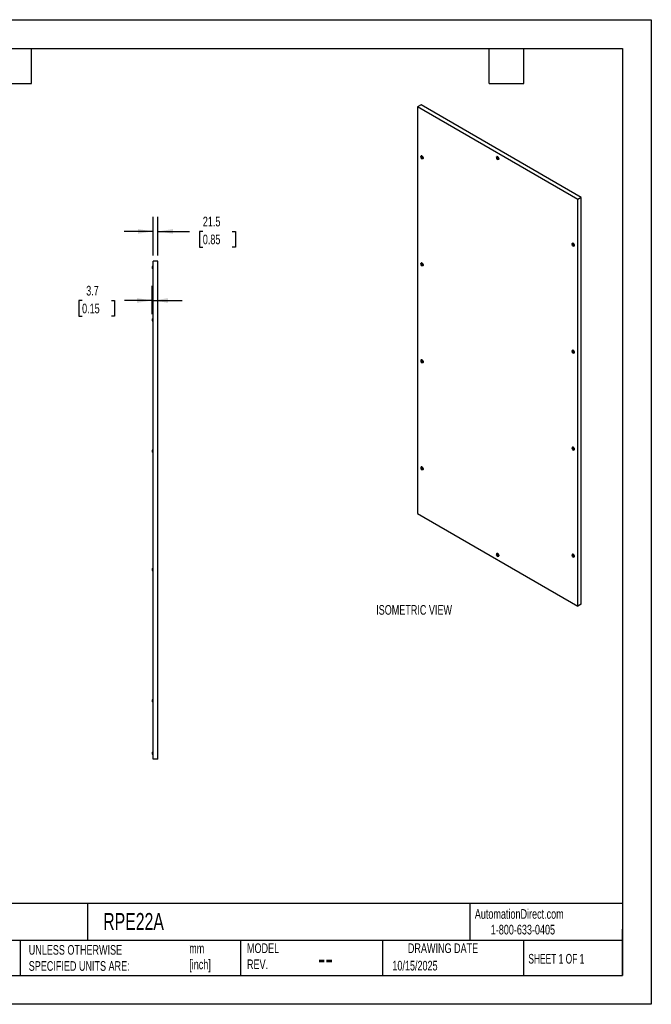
# Model space of a CAD drawing. Header units: millimetres. Extents: x 0 to 5588, y 0 to 4318.
# Tile 2 of 2: x 2818 to 5588, y 0 to 4318. Entities that reach past the tile are written whole.
import ezdxf

# ---------------------------------------------------------------- set-up
doc = ezdxf.new("R2010")
doc.units = ezdxf.units.MM
doc.header["$LTSCALE"] = 20
doc.layers.add('DIMENSIONS', color=140, linetype='Continuous', lineweight=25)
doc.layers.add('TEXT', color=140, linetype='Continuous', lineweight=25)
doc.styles.add('SLDTEXTSTYLE0', font='TXT', dxfattribs={"width": 0.7})
doc.styles.add('SLDTEXTSTYLE1', font='TXT', dxfattribs={"width": 0.65})
doc.dimstyles.new('SLDDIMSTYLE0', dxfattribs={"dimtxt": 43.160156, "dimasz": 66.04, "dimexe": 0, "dimexo": 0.0625, "dimgap": 10.790039, "dimtad": 0, "dimtih": 1, "dimtoh": 1, "dimdec": 1, "dimrnd": 1e-09, "dimzin": 12, "dimdsep": 46, "dimtxsty": 'SLDTEXTSTYLE0', "dimsah": 1, "dimcen": 0.09, "dimadec": 0, "dimazin": 3, "dimtfac": 1, "dimtdec": 1, "dimtmove": 0, "dimatfit": 0, "dimfxl": 0, "dimfrac": 2, "dimtolj": 1, "dimtzin": 12, "dimarcsym": 0})

# ---------------------------------------------------------------- blocks, each defined once
blk = doc.blocks.new('_D_9')
at = {"layer": 'DIMENSIONS'}
for p, q in [((3402.6, 3283.9), (3402.6, 3453.1)), ((3424.1, 3283.9), (3424.1, 3453.1)), ((3402.6, 3389.6), (3275.6, 3389.6)), ((3424.1, 3389.6), (3562.4, 3389.6)), ((3620.9, 3389.6), (3606.4, 3389.6)), ((3606.4, 3389.6), (3606.4, 3321)), ((3749.2, 3389.6), (3763.7, 3389.6)), ((3763.7, 3389.6), (3763.7, 3321)), ((3606.4, 3321), (3620.9, 3321)), ((3763.7, 3321), (3749.2, 3321))]:
    blk.add_line(p, q, dxfattribs=at)
for points in [[(3402.6, 3389.6), (3336.5, 3399.8), (3336.5, 3379.5)], [(3424.1, 3389.6), (3490.1, 3379.5), (3490.1, 3399.8)]]:
    blk.add_solid(points, dxfattribs=at)
at = {"layer": 'DIMENSIONS', "char_height": 42.33, "attachment_point": 1, "style": 'SLDTEXTSTYLE0'}
for s, insert in [('21.5', (3620.9, 3453.9)), ('0.85', (3620.9, 3375.6))]:
    blk.add_mtext(s, dxfattribs=dict(at, insert=insert))
blk = doc.blocks.new('_D_10')
at = {"layer": 'DIMENSIONS'}
for p, q in [((3398.9, 3027.3), (3398.9, 3150.2)), ((3091.4, 3086.7), (3076.9, 3086.7)), ((3076.9, 3086.7), (3076.9, 3018.1)), ((3219.7, 3086.7), (3234.1, 3086.7)), ((3234.1, 3086.7), (3234.1, 3018.1)), ((3398.9, 3086.7), (3278.1, 3086.7)), ((3402.6, 3086.7), (3529.6, 3086.7)), ((3076.9, 3018.1), (3091.4, 3018.1)), ((3234.1, 3018.1), (3219.7, 3018.1))]:
    blk.add_line(p, q, dxfattribs=at)
for points in [[(3398.9, 3086.7), (3332.8, 3096.9), (3332.8, 3076.5)], [(3402.6, 3086.7), (3468.6, 3076.5), (3468.6, 3096.9)]]:
    blk.add_solid(points, dxfattribs=at)
at = {"layer": 'DIMENSIONS', "char_height": 42.33, "attachment_point": 1, "style": 'SLDTEXTSTYLE0'}
for s, insert in [('3.7', (3109.4, 3150.9)), ('0.15', (3091.4, 3072.7))]:
    blk.add_mtext(s, dxfattribs=dict(at, insert=insert))

msp = doc.modelspace()

# ---------------------------------------------------------------- linework, layer by layer
at = {"color": 7, "linetype": 'Continuous'}
for p, q in [((0.05, 4318.05), (5588.05, 4318.05)), ((5588.05, 4318.05), (5588.05, 0.05)), ((5588.05, 0.05), (0.05, 0.05))]:
    msp.add_line(p, q, dxfattribs=at)
for p, q in [((4578.36, 3944.23), (4563.16, 3935.45)), ((5265.31, 3530.11), (4563.16, 3935.45)), ((4563.16, 3935.45), (4563.16, 2152.13)), ((5280.52, 3538.88), (4578.36, 3944.23)), ((4579.59, 3714.37), (4578.18, 3713.56)), ((4578.18, 3714.26), (4578.64, 3714.3)), ((4578.64, 3712.99), (4578.18, 3713.56)), ((4580.05, 3713.8), (4578.64, 3712.99)), ((4578.71, 3714.33), (4579.63, 3714.86)), ((4579.1, 3720.44), (4578.75, 3720.23)), ((4579.17, 3715.37), (4578.81, 3715.17)), ((4578.81, 3714.56), (4578.81, 3715.17)), ((4579.54, 3714.97), (4578.81, 3714.56)), ((4579.34, 3715.22), (4579.81, 3714.64)), ((4580.05, 3713.8), (4579.59, 3714.37)), ((4580.16, 3714.44), (4580.63, 3714.48)), ((4581.16, 3713.82), (4581.16, 3713.2)), ((4910.74, 3717.2), (4910.38, 3717)), ((4580.23, 3713.35), (4578.81, 3712.53)), ((4580.23, 3712.73), (4578.81, 3711.91)), ((4578.81, 3711.91), (4578.81, 3712.53)), ((4580.76, 3712.07), (4579.34, 3711.26)), ((4579.81, 3711.3), (4579.34, 3711.26)), ((4581.22, 3712.11), (4579.81, 3711.3)), ((4581.58, 3711.91), (4580.16, 3711.09)), ((4580.63, 3710.51), (4580.16, 3711.09)), ((4580.23, 3712.73), (4580.23, 3713.35)), ((4581.16, 3710.82), (4580.63, 3710.51)), ((4581.22, 3712.11), (4580.76, 3712.07)), ((4581.16, 3711.18), (4581.16, 3710.56)), ((4581.96, 3711.81), (4581.26, 3711.41)), ((4581.33, 3712.75), (4581.79, 3712.18)), ((4581.96, 3711.79), (4581.33, 3711.43)), ((4581.79, 3711.47), (4581.33, 3711.43)), ((4581.75, 3711.69), (4581.58, 3711.91)), ((4581.92, 3711.54), (4581.79, 3711.47)), ((4585.75, 3708.11), (4586.1, 3708.31)), ((4911.23, 3711.14), (4909.81, 3710.32)), ((4909.81, 3711.03), (4910.27, 3711.07)), ((4910.27, 3709.75), (4909.81, 3710.32)), ((4911.68, 3710.57), (4910.27, 3709.75)), ((4910.34, 3711.09), (4911.27, 3711.62)), ((4910.8, 3712.14), (4910.45, 3711.94)), ((4910.45, 3711.32), (4910.45, 3711.94)), ((4911.17, 3711.74), (4910.45, 3711.32)), ((4911.86, 3710.11), (4910.45, 3709.3)), ((4911.86, 3709.5), (4910.45, 3708.68)), ((4910.45, 3708.68), (4910.45, 3709.3)), ((4910.98, 3711.98), (4911.44, 3711.4)), ((4912.39, 3708.84), (4910.98, 3708.02)), ((4911.44, 3708.06), (4910.98, 3708.02)), ((4911.68, 3710.57), (4911.23, 3711.14)), ((4912.86, 3708.88), (4911.44, 3708.06)), ((4911.8, 3711.2), (4912.26, 3711.24)), ((4913.21, 3708.67), (4911.8, 3707.86)), ((4912.26, 3707.28), (4911.8, 3707.86)), ((4911.86, 3709.5), (4911.86, 3710.11)), ((4912.79, 3707.59), (4912.26, 3707.28)), ((4912.86, 3708.88), (4912.39, 3708.84)), ((4912.79, 3710.58), (4912.79, 3709.97)), ((4912.79, 3707.94), (4912.79, 3707.33)), ((4913.59, 3708.58), (4912.89, 3708.17)), ((4912.97, 3709.51), (4913.43, 3708.94)), ((4913.6, 3708.56), (4912.97, 3708.19)), ((4913.43, 3708.23), (4912.97, 3708.19)), ((4913.39, 3708.45), (4913.21, 3708.67)), ((4913.56, 3708.31), (4913.43, 3708.23)), ((4917.38, 3704.87), (4917.74, 3705.08)), ((5280.52, 3538.88), (5265.31, 3530.11)), ((5265.31, 1746.78), (5265.31, 3530.11)), ((5280.52, 1755.56), (5280.52, 3538.88)), ((5242.86, 3331.48), (5241.45, 3330.66)), ((5241.45, 3331.37), (5241.9, 3331.41)), ((5241.9, 3330.09), (5241.45, 3330.66)), ((5243.32, 3330.91), (5241.9, 3330.09)), ((5241.98, 3331.43), (5242.9, 3331.96)), ((5242.37, 3337.54), (5242.02, 3337.34)), ((5242.43, 3332.48), (5242.08, 3332.27)), ((5242.08, 3331.66), (5242.08, 3332.27)), ((5242.81, 3332.08), (5242.08, 3331.66)), ((5243.49, 3330.45), (5242.08, 3329.63)), ((5243.49, 3329.84), (5242.08, 3329.02)), ((5242.08, 3329.02), (5242.08, 3329.63)), ((5242.61, 3332.32), (5243.08, 3331.74)), ((5244.02, 3329.18), (5242.61, 3328.36)), ((5243.08, 3328.4), (5242.61, 3328.36)), ((5243.32, 3330.91), (5242.86, 3331.48)), ((5244.49, 3329.22), (5243.08, 3328.4)), ((5243.43, 3331.54), (5243.89, 3331.58)), ((5244.84, 3329.01), (5243.43, 3328.2)), ((5243.89, 3327.62), (5243.43, 3328.2)), ((5243.49, 3329.84), (5243.49, 3330.45)), ((5244.42, 3327.93), (5243.89, 3327.62)), ((5244.49, 3329.22), (5244.02, 3329.18)), ((5244.42, 3330.92), (5244.42, 3330.31)), ((5244.42, 3328.28), (5244.42, 3327.67)), ((5245.23, 3328.91), (5244.53, 3328.51)), ((5244.6, 3329.85), (5245.06, 3329.28)), ((5245.23, 3328.9), (5244.6, 3328.53)), ((5245.06, 3328.57), (5244.6, 3328.53)), ((5245.02, 3328.79), (5244.84, 3329.01)), ((5245.19, 3328.65), (5245.06, 3328.57)), ((5249.01, 3325.21), (5249.37, 3325.42)), ((3402.58, 3238.95), (3402.08, 3238.95)), ((3402.08, 3238.95), (3402.08, 3224.95)), ((3424.08, 3258.45), (3402.58, 3258.45)), ((3402.58, 1074.45), (3402.58, 3258.45)), ((3424.08, 1074.45), (3424.08, 3258.45)), ((4579.59, 3244.86), (4578.18, 3244.04)), ((4578.18, 3244.75), (4578.64, 3244.79)), ((4578.64, 3243.47), (4578.18, 3244.04)), ((4580.05, 3244.29), (4578.64, 3243.47)), ((4578.71, 3244.82), (4579.63, 3245.35)), ((4579.1, 3250.93), (4578.75, 3250.72)), ((4579.17, 3245.86), (4578.81, 3245.66)), ((4578.81, 3245.04), (4578.81, 3245.66)), ((4579.54, 3245.46), (4578.81, 3245.04)), ((4580.23, 3243.84), (4578.81, 3243.02)), ((4580.23, 3243.22), (4578.81, 3242.4)), ((4578.81, 3242.4), (4578.81, 3243.02)), ((4579.34, 3245.71), (4579.81, 3245.13)), ((4580.76, 3242.56), (4579.34, 3241.74)), ((4579.81, 3241.79), (4579.34, 3241.74)), ((4580.05, 3244.29), (4579.59, 3244.86)), ((4581.22, 3242.6), (4579.81, 3241.79)), ((4580.16, 3244.92), (4580.63, 3244.97)), ((4581.58, 3242.4), (4580.16, 3241.58)), ((4580.63, 3241), (4580.16, 3241.58)), ((4580.23, 3243.22), (4580.23, 3243.84)), ((4581.16, 3241.31), (4580.63, 3241)), ((4581.22, 3242.6), (4580.76, 3242.56)), ((4581.16, 3244.31), (4581.16, 3243.69)), ((4581.16, 3241.67), (4581.16, 3241.05)), ((4581.96, 3242.3), (4581.26, 3241.9)), ((4581.33, 3243.24), (4581.79, 3242.67)), ((4581.96, 3242.28), (4581.33, 3241.92)), ((4581.79, 3241.96), (4581.33, 3241.92)), ((4581.75, 3242.18), (4581.58, 3242.4)), ((4581.92, 3242.03), (4581.79, 3241.96)), ((4585.75, 3238.6), (4586.1, 3238.8)), ((3398.88, 3234.95), (3398.88, 3228.95)), ((3402.08, 3224.95), (3402.58, 3224.95)), ((3398.88, 3004.45), (3398.88, 2998.45)), ((3402.58, 3008.45), (3402.08, 3008.45)), ((3402.08, 3008.45), (3402.08, 2994.45)), ((3402.08, 2994.45), (3402.58, 2994.45)), ((5242.86, 2861.97), (5241.45, 2861.15)), ((5241.45, 2861.86), (5241.9, 2861.9)), ((5241.9, 2860.58), (5241.45, 2861.15)), ((5243.32, 2861.4), (5241.9, 2860.58)), ((5241.98, 2861.92), (5242.9, 2862.45)), ((5242.37, 2868.03), (5242.02, 2867.83)), ((5242.43, 2862.97), (5242.08, 2862.76)), ((5242.08, 2862.15), (5242.08, 2862.76)), ((5242.81, 2862.57), (5242.08, 2862.15)), ((5243.49, 2860.94), (5242.08, 2860.12)), ((5243.49, 2860.32), (5242.08, 2859.51)), ((5242.08, 2859.51), (5242.08, 2860.12)), ((5242.61, 2862.81), (5243.08, 2862.23)), ((5244.02, 2859.67), (5242.61, 2858.85)), ((5243.08, 2858.89), (5242.61, 2858.85)), ((5243.32, 2861.4), (5242.86, 2861.97)), ((5244.49, 2859.71), (5243.08, 2858.89)), ((5243.43, 2862.03), (5243.89, 2862.07)), ((5244.84, 2859.5), (5243.43, 2858.69)), ((5243.89, 2858.11), (5243.43, 2858.69)), ((5243.49, 2860.32), (5243.49, 2860.94)), ((5244.42, 2858.41), (5243.89, 2858.11)), ((5244.49, 2859.71), (5244.02, 2859.67)), ((5244.42, 2861.41), (5244.42, 2860.8)), ((5244.42, 2858.77), (5244.42, 2858.16)), ((5245.23, 2859.4), (5244.53, 2859)), ((5244.6, 2860.34), (5245.06, 2859.77)), ((5245.23, 2859.39), (5244.6, 2859.02)), ((5245.06, 2859.06), (5244.6, 2859.02)), ((5245.02, 2859.28), (5244.84, 2859.5)), ((5245.19, 2859.14), (5245.06, 2859.06)), ((5249.01, 2855.7), (5249.37, 2855.91)), ((4579.59, 2820.26), (4578.18, 2819.44)), ((4578.18, 2820.15), (4578.64, 2820.19)), ((4578.64, 2818.87), (4578.18, 2819.44)), ((4580.05, 2819.69), (4578.64, 2818.87)), ((4578.71, 2820.21), (4579.63, 2820.75)), ((4579.1, 2826.33), (4578.75, 2826.12)), ((4579.17, 2821.26), (4578.81, 2821.06)), ((4578.81, 2820.44), (4578.81, 2821.06)), ((4579.54, 2820.86), (4578.81, 2820.44)), ((4580.23, 2819.23), (4578.81, 2818.42)), ((4580.23, 2818.62), (4578.81, 2817.8)), ((4578.81, 2817.8), (4578.81, 2818.42)), ((4579.34, 2821.11), (4579.81, 2820.53)), ((4580.76, 2817.96), (4579.34, 2817.14)), ((4579.81, 2817.18), (4579.34, 2817.14)), ((4580.05, 2819.69), (4579.59, 2820.26)), ((4581.22, 2818), (4579.81, 2817.18)), ((4580.16, 2820.32), (4580.63, 2820.36)), ((4581.58, 2817.8), (4580.16, 2816.98)), ((4580.63, 2816.4), (4580.16, 2816.98)), ((4580.23, 2818.62), (4580.23, 2819.23)), ((4581.16, 2816.71), (4580.63, 2816.4)), ((4581.22, 2818), (4580.76, 2817.96)), ((4581.16, 2819.71), (4581.16, 2819.09)), ((4581.16, 2817.06), (4581.16, 2816.45)), ((4581.96, 2817.7), (4581.26, 2817.29)), ((4581.33, 2818.63), (4581.79, 2818.06)), ((4581.96, 2817.68), (4581.33, 2817.32)), ((4581.79, 2817.36), (4581.33, 2817.32)), ((4581.75, 2817.58), (4581.58, 2817.8)), ((4581.92, 2817.43), (4581.79, 2817.36)), ((4585.75, 2814), (4586.1, 2814.2)), ((3398.88, 2429.45), (3398.88, 2423.45)), ((3402.58, 2433.45), (3402.08, 2433.45)), ((3402.08, 2433.45), (3402.08, 2419.45)), ((3402.08, 2419.45), (3402.58, 2419.45)), ((5242.86, 2437.36), (5241.45, 2436.55)), ((5241.45, 2437.26), (5241.9, 2437.3)), ((5241.9, 2435.98), (5241.45, 2436.55)), ((5243.32, 2436.79), (5241.9, 2435.98)), ((5241.98, 2437.32), (5242.9, 2437.85)), ((5242.37, 2443.43), (5242.02, 2443.23)), ((5242.43, 2438.37), (5242.08, 2438.16)), ((5242.08, 2437.55), (5242.08, 2438.16)), ((5242.81, 2437.97), (5242.08, 2437.55)), ((5243.49, 2436.34), (5242.08, 2435.52)), ((5243.49, 2435.72), (5242.08, 2434.91)), ((5242.08, 2434.91), (5242.08, 2435.52)), ((5242.61, 2438.21), (5243.08, 2437.63)), ((5244.02, 2435.06), (5242.61, 2434.25)), ((5243.08, 2434.29), (5242.61, 2434.25)), ((5243.32, 2436.79), (5242.86, 2437.36)), ((5244.49, 2435.11), (5243.08, 2434.29)), ((5243.43, 2437.43), (5243.89, 2437.47)), ((5244.84, 2434.9), (5243.43, 2434.08)), ((5243.89, 2433.51), (5243.43, 2434.08)), ((5243.49, 2435.72), (5243.49, 2436.34)), ((5244.42, 2433.81), (5243.89, 2433.51)), ((5244.49, 2435.11), (5244.02, 2435.06)), ((5244.42, 2436.81), (5244.42, 2436.19)), ((5244.42, 2434.17), (5244.42, 2433.55)), ((5245.23, 2434.8), (5244.53, 2434.4)), ((5244.6, 2435.74), (5245.06, 2435.17)), ((5245.23, 2434.78), (5244.6, 2434.42)), ((5245.06, 2434.46), (5244.6, 2434.42)), ((5245.02, 2434.68), (5244.84, 2434.9)), ((5245.19, 2434.54), (5245.06, 2434.46)), ((5249.01, 2431.1), (5249.37, 2431.31)), ((4579.59, 2350.75), (4578.18, 2349.93)), ((4578.18, 2350.64), (4578.64, 2350.68)), ((4578.64, 2349.36), (4578.18, 2349.93)), ((4580.05, 2350.18), (4578.64, 2349.36)), ((4578.71, 2350.7), (4579.63, 2351.24)), ((4579.1, 2356.82), (4578.75, 2356.61)), ((4579.17, 2351.75), (4578.81, 2351.55)), ((4578.81, 2350.93), (4578.81, 2351.55)), ((4579.54, 2351.35), (4578.81, 2350.93)), ((4580.23, 2349.72), (4578.81, 2348.91)), ((4580.23, 2349.11), (4578.81, 2348.29)), ((4578.81, 2348.29), (4578.81, 2348.91)), ((4579.34, 2351.59), (4579.81, 2351.02)), ((4580.76, 2348.45), (4579.34, 2347.63)), ((4579.81, 2347.67), (4579.34, 2347.63)), ((4580.05, 2350.18), (4579.59, 2350.75)), ((4581.22, 2348.49), (4579.81, 2347.67)), ((4580.16, 2350.81), (4580.63, 2350.85)), ((4581.58, 2348.29), (4580.16, 2347.47)), ((4580.63, 2346.89), (4580.16, 2347.47)), ((4580.23, 2349.11), (4580.23, 2349.72)), ((4581.16, 2347.2), (4580.63, 2346.89)), ((4581.22, 2348.49), (4580.76, 2348.45)), ((4581.16, 2350.19), (4581.16, 2349.58)), ((4581.16, 2347.55), (4581.16, 2346.94)), ((4581.96, 2348.19), (4581.26, 2347.78)), ((4581.33, 2349.12), (4581.79, 2348.55)), ((4581.96, 2348.17), (4581.33, 2347.81)), ((4581.79, 2347.85), (4581.33, 2347.81)), ((4581.75, 2348.07), (4581.58, 2348.29)), ((4581.92, 2347.92), (4581.79, 2347.85)), ((4585.75, 2344.49), (4586.1, 2344.69)), ((4563.16, 2152.13), (5265.31, 1746.78)), ((4911.23, 1971.09), (4909.81, 1970.27)), ((4909.81, 1970.98), (4910.27, 1971.02)), ((4910.27, 1969.7), (4909.81, 1970.27)), ((4911.68, 1970.52), (4910.27, 1969.7)), ((4910.34, 1971.04), (4911.27, 1971.58)), ((4910.74, 1977.16), (4910.38, 1976.95)), ((4910.8, 1972.09), (4910.45, 1971.89)), ((4910.45, 1971.27), (4910.45, 1971.89)), ((4911.17, 1971.69), (4910.45, 1971.27)), ((4911.86, 1970.06), (4910.45, 1969.25)), ((4911.86, 1969.45), (4910.45, 1968.63)), ((4910.45, 1968.63), (4910.45, 1969.25)), ((4910.98, 1971.93), (4911.44, 1971.36)), ((4912.39, 1968.79), (4910.98, 1967.97)), ((4911.44, 1968.01), (4910.98, 1967.97)), ((4911.68, 1970.52), (4911.23, 1971.09)), ((4912.86, 1968.83), (4911.44, 1968.01)), ((4911.8, 1971.15), (4912.26, 1971.19)), ((4913.21, 1968.63), (4911.8, 1967.81)), ((4912.26, 1967.23), (4911.8, 1967.81)), ((4911.86, 1969.45), (4911.86, 1970.06)), ((4912.79, 1967.54), (4912.26, 1967.23)), ((4912.86, 1968.83), (4912.39, 1968.79)), ((4912.79, 1970.53), (4912.79, 1969.92)), ((4912.79, 1967.89), (4912.79, 1967.28)), ((4913.59, 1968.53), (4912.89, 1968.12)), ((4912.97, 1969.46), (4913.43, 1968.89)), ((4913.6, 1968.51), (4912.97, 1968.15)), ((4913.43, 1968.19), (4912.97, 1968.15)), ((4913.39, 1968.41), (4913.21, 1968.63)), ((4913.56, 1968.26), (4913.43, 1968.19)), ((4917.38, 1964.83), (4917.74, 1965.03)), ((5242.86, 1967.85), (5241.45, 1967.04)), ((5241.45, 1967.74), (5241.9, 1967.79)), ((5241.9, 1966.47), (5241.45, 1967.04)), ((5243.32, 1967.28), (5241.9, 1966.47)), ((5241.98, 1967.81), (5242.9, 1968.34)), ((5242.37, 1973.92), (5242.02, 1973.72)), ((5242.43, 1968.86), (5242.08, 1968.65)), ((5242.08, 1968.04), (5242.08, 1968.65)), ((5242.81, 1968.46), (5242.08, 1968.04)), ((5243.49, 1966.83), (5242.08, 1966.01)), ((5243.49, 1966.21), (5242.08, 1965.4)), ((5242.08, 1965.4), (5242.08, 1966.01)), ((5242.61, 1968.7), (5243.08, 1968.12)), ((5244.02, 1965.55), (5242.61, 1964.74)), ((5243.08, 1964.78), (5242.61, 1964.74)), ((5243.32, 1967.28), (5242.86, 1967.85)), ((5244.49, 1965.59), (5243.08, 1964.78)), ((5243.43, 1967.92), (5243.89, 1967.96)), ((5244.84, 1965.39), (5243.43, 1964.57)), ((5243.89, 1964), (5243.43, 1964.57)), ((5243.49, 1966.21), (5243.49, 1966.83)), ((5244.42, 1964.3), (5243.89, 1964)), ((5244.49, 1965.59), (5244.02, 1965.55)), ((5244.42, 1967.3), (5244.42, 1966.68)), ((5244.42, 1964.66), (5244.42, 1964.04)), ((5245.23, 1965.29), (5244.53, 1964.89)), ((5244.6, 1966.23), (5245.06, 1965.66)), ((5245.23, 1965.27), (5244.6, 1964.91)), ((5245.06, 1964.95), (5244.6, 1964.91)), ((5245.02, 1965.17), (5244.84, 1965.39)), ((5245.19, 1965.03), (5245.06, 1964.95)), ((5249.01, 1961.59), (5249.37, 1961.8)), ((3398.88, 1909.45), (3398.88, 1903.45)), ((3402.58, 1913.45), (3402.08, 1913.45)), ((3402.08, 1913.45), (3402.08, 1899.45)), ((3402.08, 1899.45), (3402.58, 1899.45)), ((5280.52, 1755.56), (5265.31, 1746.78)), ((3398.88, 1334.45), (3398.88, 1328.45)), ((3402.58, 1338.45), (3402.08, 1338.45)), ((3402.08, 1338.45), (3402.08, 1324.45)), ((3402.08, 1324.45), (3402.58, 1324.45)), ((3398.88, 1103.95), (3398.88, 1097.95)), ((3402.58, 1107.95), (3402.08, 1107.95)), ((3402.08, 1107.95), (3402.08, 1093.95)), ((3402.08, 1093.95), (3402.58, 1093.95)), ((3424.08, 1074.45), (3402.58, 1074.45))]:
    msp.add_line(p, q)
at = {"flags": 128}
for points in [[(4577.51, 3718.57), (4577.79, 3719.23), (4578.38, 3719.97), (4579.16, 3720.42), (4580.1, 3720.56), (4581.15, 3720.38), (4582.25, 3719.89)], [(4579.99, 3715.32), (4580.71, 3714.75), (4581.35, 3713.96), (4581.82, 3713.03), (4582.08, 3712.09), (4582.08, 3711.23), (4581.82, 3710.58), (4581.35, 3710.2), (4580.71, 3710.15), (4579.99, 3710.42), (4579.26, 3710.98), (4578.62, 3711.78), (4578.15, 3712.7), (4577.9, 3713.65), (4577.9, 3714.5), (4578.15, 3715.15), (4578.62, 3715.53), (4579.26, 3715.59), (4579.99, 3715.32)], [(4578.18, 3713.56), (4578.11, 3713.66), (4578.05, 3713.78), (4578.01, 3713.9), (4578, 3714.01), (4578.01, 3714.11), (4578.05, 3714.19), (4578.11, 3714.24), (4578.18, 3714.26)], [(4578.81, 3715.17), (4578.83, 3715.27), (4578.86, 3715.35), (4578.92, 3715.4), (4578.99, 3715.42), (4579.08, 3715.41), (4579.17, 3715.37), (4579.26, 3715.31), (4579.34, 3715.22)], [(4586.1, 3708.31), (4586.47, 3708.58), (4587.06, 3709.32), (4587.43, 3710.32), (4587.55, 3711.52), (4587.43, 3712.86), (4587.06, 3714.28), (4586.47, 3715.71), (4585.69, 3717.06), (4584.75, 3718.29), (4583.7, 3719.31), (4582.6, 3720.09), (4581.5, 3720.58), (4580.45, 3720.77), (4579.52, 3720.63), (4579.1, 3720.44)], [(4582.25, 3719.89), (4583.35, 3719.11), (4584.4, 3718.08), (4585.33, 3716.86), (4586.12, 3715.5), (4586.71, 3714.08), (4587.07, 3712.66), (4587.2, 3711.31), (4587.07, 3710.11), (4586.71, 3709.12), (4586.12, 3708.37), (4585.33, 3707.92), (4584.4, 3707.78), (4583.69, 3707.87)], [(4909.15, 3715.34), (4909.42, 3715.99), (4910.01, 3716.74), (4910.8, 3717.19), (4911.73, 3717.33), (4912.78, 3717.15), (4913.88, 3716.65)], [(4917.74, 3705.08), (4918.11, 3705.34), (4918.69, 3706.09), (4919.06, 3707.08), (4919.19, 3708.28), (4919.06, 3709.63), (4918.69, 3711.05), (4918.11, 3712.47), (4917.32, 3713.83), (4916.38, 3715.05), (4915.34, 3716.08), (4914.24, 3716.86), (4913.13, 3717.35), (4912.09, 3717.53), (4911.15, 3717.39), (4910.74, 3717.2)], [(4913.88, 3716.65), (4914.98, 3715.87), (4916.03, 3714.85), (4916.97, 3713.62), (4917.75, 3712.27), (4918.34, 3710.84), (4918.71, 3709.42), (4918.83, 3708.08), (4918.71, 3706.88), (4918.34, 3705.88), (4917.75, 3705.14), (4916.97, 3704.69), (4916.03, 3704.55), (4915.33, 3704.64)], [(4581.16, 3710.56), (4581.15, 3710.46), (4581.11, 3710.39), (4581.05, 3710.33), (4580.98, 3710.31), (4580.9, 3710.32), (4580.8, 3710.36), (4580.71, 3710.42), (4580.63, 3710.51)], [(4581.79, 3712.18), (4581.87, 3712.07), (4581.92, 3711.95), (4581.96, 3711.83), (4581.97, 3711.72), (4581.96, 3711.62), (4581.92, 3711.54), (4581.87, 3711.49), (4581.79, 3711.47)], [(4911.62, 3712.08), (4912.34, 3711.51), (4912.98, 3710.72), (4913.46, 3709.8), (4913.71, 3708.85), (4913.71, 3708), (4913.46, 3707.35), (4912.98, 3706.97), (4912.34, 3706.91), (4911.62, 3707.18), (4910.89, 3707.75), (4910.26, 3708.54), (4909.78, 3709.47), (4909.53, 3710.41), (4909.53, 3711.26), (4909.78, 3711.92), (4910.26, 3712.29), (4910.89, 3712.35), (4911.62, 3712.08)], [(4909.81, 3710.32), (4909.74, 3710.43), (4909.68, 3710.54), (4909.65, 3710.66), (4909.64, 3710.78), (4909.65, 3710.87), (4909.68, 3710.95), (4909.74, 3711), (4909.81, 3711.03)], [(4910.45, 3711.94), (4910.46, 3712.03), (4910.49, 3712.11), (4910.55, 3712.16), (4910.62, 3712.19), (4910.71, 3712.18), (4910.8, 3712.14), (4910.89, 3712.07), (4910.98, 3711.98)], [(4912.79, 3707.33), (4912.78, 3707.23), (4912.74, 3707.15), (4912.69, 3707.1), (4912.61, 3707.08), (4912.53, 3707.08), (4912.44, 3707.12), (4912.35, 3707.19), (4912.26, 3707.28)], [(4913.43, 3708.94), (4913.5, 3708.83), (4913.56, 3708.72), (4913.59, 3708.6), (4913.6, 3708.49), (4913.59, 3708.39), (4913.56, 3708.31), (4913.5, 3708.26), (4913.43, 3708.23)], [(5240.78, 3335.68), (5241.06, 3336.33), (5241.65, 3337.07), (5242.43, 3337.53), (5243.37, 3337.67), (5244.41, 3337.49), (5245.51, 3336.99)], [(5243.25, 3332.42), (5243.98, 3331.85), (5244.62, 3331.06), (5245.09, 3330.13), (5245.34, 3329.19), (5245.34, 3328.34), (5245.09, 3327.69), (5244.62, 3327.31), (5243.98, 3327.25), (5243.25, 3327.52), (5242.53, 3328.09), (5241.89, 3328.88), (5241.42, 3329.81), (5241.16, 3330.75), (5241.16, 3331.6), (5241.42, 3332.26), (5241.89, 3332.63), (5242.53, 3332.69), (5243.25, 3332.42)], [(5241.45, 3330.66), (5241.37, 3330.77), (5241.32, 3330.88), (5241.28, 3331), (5241.27, 3331.12), (5241.28, 3331.21), (5241.32, 3331.29), (5241.37, 3331.34), (5241.45, 3331.37)], [(5242.08, 3332.27), (5242.09, 3332.37), (5242.13, 3332.45), (5242.18, 3332.5), (5242.26, 3332.53), (5242.34, 3332.52), (5242.43, 3332.48), (5242.53, 3332.41), (5242.61, 3332.32)], [(5249.37, 3325.42), (5249.74, 3325.68), (5250.33, 3326.43), (5250.69, 3327.42), (5250.82, 3328.62), (5250.69, 3329.97), (5250.33, 3331.39), (5249.74, 3332.81), (5248.95, 3334.17), (5248.02, 3335.39), (5246.97, 3336.42), (5245.87, 3337.2), (5244.77, 3337.69), (5243.72, 3337.87), (5242.78, 3337.73), (5242.37, 3337.54)], [(5244.42, 3327.67), (5244.41, 3327.57), (5244.38, 3327.49), (5244.32, 3327.44), (5244.25, 3327.41), (5244.16, 3327.42), (5244.07, 3327.46), (5243.98, 3327.53), (5243.89, 3327.62)], [(5245.06, 3329.28), (5245.13, 3329.17), (5245.19, 3329.06), (5245.22, 3328.94), (5245.24, 3328.83), (5245.22, 3328.73), (5245.19, 3328.65), (5245.13, 3328.6), (5245.06, 3328.57)], [(5245.51, 3336.99), (5246.62, 3336.21), (5247.66, 3335.19), (5248.6, 3333.96), (5249.38, 3332.61), (5249.97, 3331.18), (5250.34, 3329.76), (5250.46, 3328.42), (5250.34, 3327.22), (5249.97, 3326.22), (5249.38, 3325.48), (5248.6, 3325.03), (5247.66, 3324.89), (5246.96, 3324.98)], [(4577.51, 3249.06), (4577.79, 3249.72), (4578.38, 3250.46), (4579.16, 3250.91), (4580.1, 3251.05), (4581.15, 3250.87), (4582.25, 3250.38)], [(4579.99, 3245.8), (4580.71, 3245.24), (4581.35, 3244.44), (4581.82, 3243.52), (4582.08, 3242.57), (4582.08, 3241.72), (4581.82, 3241.07), (4581.35, 3240.69), (4580.71, 3240.63), (4579.99, 3240.91), (4579.26, 3241.47), (4578.62, 3242.27), (4578.15, 3243.19), (4577.9, 3244.14), (4577.9, 3244.99), (4578.15, 3245.64), (4578.62, 3246.02), (4579.26, 3246.08), (4579.99, 3245.8)], [(4578.18, 3244.04), (4578.11, 3244.15), (4578.05, 3244.27), (4578.01, 3244.39), (4578, 3244.5), (4578.01, 3244.6), (4578.05, 3244.68), (4578.11, 3244.73), (4578.18, 3244.75)], [(4578.81, 3245.66), (4578.83, 3245.76), (4578.86, 3245.84), (4578.92, 3245.89), (4578.99, 3245.91), (4579.08, 3245.9), (4579.17, 3245.86), (4579.26, 3245.8), (4579.34, 3245.71)], [(4586.1, 3238.8), (4586.47, 3239.07), (4587.06, 3239.81), (4587.43, 3240.81), (4587.55, 3242.01), (4587.43, 3243.35), (4587.06, 3244.77), (4586.47, 3246.2), (4585.69, 3247.55), (4584.75, 3248.78), (4583.7, 3249.8), (4582.6, 3250.58), (4581.5, 3251.07), (4580.45, 3251.26), (4579.52, 3251.12), (4579.1, 3250.93)], [(4581.16, 3241.05), (4581.15, 3240.95), (4581.11, 3240.87), (4581.05, 3240.82), (4580.98, 3240.8), (4580.9, 3240.81), (4580.8, 3240.85), (4580.71, 3240.91), (4580.63, 3241)], [(4581.79, 3242.67), (4581.87, 3242.56), (4581.92, 3242.44), (4581.96, 3242.32), (4581.97, 3242.21), (4581.96, 3242.11), (4581.92, 3242.03), (4581.87, 3241.98), (4581.79, 3241.96)], [(4582.25, 3250.38), (4583.35, 3249.6), (4584.4, 3248.57), (4585.33, 3247.35), (4586.12, 3245.99), (4586.71, 3244.57), (4587.07, 3243.15), (4587.2, 3241.8), (4587.07, 3240.6), (4586.71, 3239.61), (4586.12, 3238.86), (4585.33, 3238.41), (4584.4, 3238.27), (4583.69, 3238.36)], [(5240.78, 2866.17), (5241.06, 2866.82), (5241.65, 2867.56), (5242.43, 2868.02), (5243.37, 2868.16), (5244.41, 2867.97), (5245.51, 2867.48)], [(5243.25, 2862.91), (5243.98, 2862.34), (5244.62, 2861.55), (5245.09, 2860.62), (5245.34, 2859.68), (5245.34, 2858.83), (5245.09, 2858.17), (5244.62, 2857.8), (5243.98, 2857.74), (5243.25, 2858.01), (5242.53, 2858.58), (5241.89, 2859.37), (5241.42, 2860.3), (5241.16, 2861.24), (5241.16, 2862.09), (5241.42, 2862.75), (5241.89, 2863.12), (5242.53, 2863.18), (5243.25, 2862.91)], [(5241.45, 2861.15), (5241.37, 2861.26), (5241.32, 2861.37), (5241.28, 2861.49), (5241.27, 2861.6), (5241.28, 2861.7), (5241.32, 2861.78), (5241.37, 2861.83), (5241.45, 2861.86)], [(5242.08, 2862.76), (5242.09, 2862.86), (5242.13, 2862.94), (5242.18, 2862.99), (5242.26, 2863.02), (5242.34, 2863.01), (5242.43, 2862.97), (5242.53, 2862.9), (5242.61, 2862.81)], [(5249.37, 2855.91), (5249.74, 2856.17), (5250.33, 2856.92), (5250.69, 2857.91), (5250.82, 2859.11), (5250.69, 2860.46), (5250.33, 2861.88), (5249.74, 2863.3), (5248.95, 2864.66), (5248.02, 2865.88), (5246.97, 2866.91), (5245.87, 2867.69), (5244.77, 2868.18), (5243.72, 2868.36), (5242.78, 2868.22), (5242.37, 2868.03)], [(5244.42, 2858.16), (5244.41, 2858.06), (5244.38, 2857.98), (5244.32, 2857.93), (5244.25, 2857.9), (5244.16, 2857.91), (5244.07, 2857.95), (5243.98, 2858.02), (5243.89, 2858.11)], [(5245.06, 2859.77), (5245.13, 2859.66), (5245.19, 2859.55), (5245.22, 2859.43), (5245.24, 2859.31), (5245.22, 2859.22), (5245.19, 2859.14), (5245.13, 2859.09), (5245.06, 2859.06)], [(5245.51, 2867.48), (5246.62, 2866.7), (5247.66, 2865.68), (5248.6, 2864.45), (5249.38, 2863.1), (5249.97, 2861.67), (5250.34, 2860.25), (5250.46, 2858.91), (5250.34, 2857.71), (5249.97, 2856.71), (5249.38, 2855.97), (5248.6, 2855.52), (5247.66, 2855.38), (5246.96, 2855.46)], [(4577.51, 2824.46), (4577.79, 2825.11), (4578.38, 2825.86), (4579.16, 2826.31), (4580.1, 2826.45), (4581.15, 2826.27), (4582.25, 2825.78)], [(4579.99, 2821.2), (4580.71, 2820.64), (4581.35, 2819.84), (4581.82, 2818.92), (4582.08, 2817.97), (4582.08, 2817.12), (4581.82, 2816.47), (4581.35, 2816.09), (4580.71, 2816.03), (4579.99, 2816.3), (4579.26, 2816.87), (4578.62, 2817.66), (4578.15, 2818.59), (4577.9, 2819.53), (4577.9, 2820.39), (4578.15, 2821.04), (4578.62, 2821.42), (4579.26, 2821.47), (4579.99, 2821.2)], [(4578.18, 2819.44), (4578.11, 2819.55), (4578.05, 2819.67), (4578.01, 2819.79), (4578, 2819.9), (4578.01, 2820), (4578.05, 2820.08), (4578.11, 2820.13), (4578.18, 2820.15)], [(4578.81, 2821.06), (4578.83, 2821.16), (4578.86, 2821.23), (4578.92, 2821.29), (4578.99, 2821.31), (4579.08, 2821.3), (4579.17, 2821.26), (4579.26, 2821.2), (4579.34, 2821.11)], [(4586.1, 2814.2), (4586.47, 2814.47), (4587.06, 2815.21), (4587.43, 2816.21), (4587.55, 2817.41), (4587.43, 2818.75), (4587.06, 2820.17), (4586.47, 2821.59), (4585.69, 2822.95), (4584.75, 2824.17), (4583.7, 2825.2), (4582.6, 2825.98), (4581.5, 2826.47), (4580.45, 2826.65), (4579.52, 2826.51), (4579.1, 2826.33)], [(4581.16, 2816.45), (4581.15, 2816.35), (4581.11, 2816.27), (4581.05, 2816.22), (4580.98, 2816.2), (4580.9, 2816.21), (4580.8, 2816.25), (4580.71, 2816.31), (4580.63, 2816.4)], [(4581.79, 2818.06), (4581.87, 2817.96), (4581.92, 2817.84), (4581.96, 2817.72), (4581.97, 2817.61), (4581.96, 2817.51), (4581.92, 2817.43), (4581.87, 2817.38), (4581.79, 2817.36)], [(4582.25, 2825.78), (4583.35, 2825), (4584.4, 2823.97), (4585.33, 2822.75), (4586.12, 2821.39), (4586.71, 2819.97), (4587.07, 2818.55), (4587.2, 2817.2), (4587.07, 2816), (4586.71, 2815.01), (4586.12, 2814.26), (4585.33, 2813.81), (4584.4, 2813.67), (4583.69, 2813.76)], [(5240.78, 2441.57), (5241.06, 2442.22), (5241.65, 2442.96), (5242.43, 2443.42), (5243.37, 2443.55), (5244.41, 2443.37), (5245.51, 2442.88)], [(5243.25, 2438.31), (5243.98, 2437.74), (5244.62, 2436.95), (5245.09, 2436.02), (5245.34, 2435.08), (5245.34, 2434.23), (5245.09, 2433.57), (5244.62, 2433.19), (5243.98, 2433.14), (5243.25, 2433.41), (5242.53, 2433.98), (5241.89, 2434.77), (5241.42, 2435.69), (5241.16, 2436.64), (5241.16, 2437.49), (5241.42, 2438.14), (5241.89, 2438.52), (5242.53, 2438.58), (5243.25, 2438.31)], [(5241.45, 2436.55), (5241.37, 2436.66), (5241.32, 2436.77), (5241.28, 2436.89), (5241.27, 2437), (5241.28, 2437.1), (5241.32, 2437.18), (5241.37, 2437.23), (5241.45, 2437.26)], [(5242.08, 2438.16), (5242.09, 2438.26), (5242.13, 2438.34), (5242.18, 2438.39), (5242.26, 2438.41), (5242.34, 2438.41), (5242.43, 2438.37), (5242.53, 2438.3), (5242.61, 2438.21)], [(5249.37, 2431.31), (5249.74, 2431.57), (5250.33, 2432.31), (5250.69, 2433.31), (5250.82, 2434.51), (5250.69, 2435.85), (5250.33, 2437.27), (5249.74, 2438.7), (5248.95, 2440.06), (5248.02, 2441.28), (5246.97, 2442.31), (5245.87, 2443.08), (5244.77, 2443.58), (5243.72, 2443.76), (5242.78, 2443.62), (5242.37, 2443.43)], [(5244.42, 2433.55), (5244.41, 2433.46), (5244.38, 2433.38), (5244.32, 2433.33), (5244.25, 2433.3), (5244.16, 2433.31), (5244.07, 2433.35), (5243.98, 2433.42), (5243.89, 2433.51)], [(5245.06, 2435.17), (5245.13, 2435.06), (5245.19, 2434.94), (5245.22, 2434.83), (5245.24, 2434.71), (5245.22, 2434.61), (5245.19, 2434.54), (5245.13, 2434.48), (5245.06, 2434.46)], [(5245.51, 2442.88), (5246.62, 2442.1), (5247.66, 2441.07), (5248.6, 2439.85), (5249.38, 2438.49), (5249.97, 2437.07), (5250.34, 2435.65), (5250.46, 2434.31), (5250.34, 2433.11), (5249.97, 2432.11), (5249.38, 2431.37), (5248.6, 2430.91), (5247.66, 2430.78), (5246.96, 2430.86)], [(4577.51, 2354.95), (4577.79, 2355.6), (4578.38, 2356.35), (4579.16, 2356.8), (4580.1, 2356.94), (4581.15, 2356.76), (4582.25, 2356.27)], [(4579.99, 2351.69), (4580.71, 2351.13), (4581.35, 2350.33), (4581.82, 2349.41), (4582.08, 2348.46), (4582.08, 2347.61), (4581.82, 2346.96), (4581.35, 2346.58), (4580.71, 2346.52), (4579.99, 2346.79), (4579.26, 2347.36), (4578.62, 2348.15), (4578.15, 2349.08), (4577.9, 2350.02), (4577.9, 2350.87), (4578.15, 2351.53), (4578.62, 2351.91), (4579.26, 2351.96), (4579.99, 2351.69)], [(4578.18, 2349.93), (4578.11, 2350.04), (4578.05, 2350.16), (4578.01, 2350.28), (4578, 2350.39), (4578.01, 2350.49), (4578.05, 2350.56), (4578.11, 2350.62), (4578.18, 2350.64)], [(4578.81, 2351.55), (4578.83, 2351.65), (4578.86, 2351.72), (4578.92, 2351.78), (4578.99, 2351.8), (4579.08, 2351.79), (4579.17, 2351.75), (4579.26, 2351.68), (4579.34, 2351.59)], [(4586.1, 2344.69), (4586.47, 2344.96), (4587.06, 2345.7), (4587.43, 2346.7), (4587.55, 2347.9), (4587.43, 2349.24), (4587.06, 2350.66), (4586.47, 2352.08), (4585.69, 2353.44), (4584.75, 2354.66), (4583.7, 2355.69), (4582.6, 2356.47), (4581.5, 2356.96), (4580.45, 2357.14), (4579.52, 2357), (4579.1, 2356.82)], [(4581.16, 2346.94), (4581.15, 2346.84), (4581.11, 2346.76), (4581.05, 2346.71), (4580.98, 2346.69), (4580.9, 2346.7), (4580.8, 2346.73), (4580.71, 2346.8), (4580.63, 2346.89)], [(4581.79, 2348.55), (4581.87, 2348.45), (4581.92, 2348.33), (4581.96, 2348.21), (4581.97, 2348.1), (4581.96, 2348), (4581.92, 2347.92), (4581.87, 2347.87), (4581.79, 2347.85)], [(4582.25, 2356.27), (4583.35, 2355.49), (4584.4, 2354.46), (4585.33, 2353.24), (4586.12, 2351.88), (4586.71, 2350.45), (4587.07, 2349.04), (4587.2, 2347.69), (4587.07, 2346.49), (4586.71, 2345.49), (4586.12, 2344.75), (4585.33, 2344.3), (4584.4, 2344.16), (4583.69, 2344.25)], [(4909.15, 1975.29), (4909.42, 1975.94), (4910.01, 1976.69), (4910.8, 1977.14), (4911.73, 1977.28), (4912.78, 1977.1), (4913.88, 1976.6)], [(4911.62, 1972.03), (4912.34, 1971.47), (4912.98, 1970.67), (4913.46, 1969.75), (4913.71, 1968.8), (4913.71, 1967.95), (4913.46, 1967.3), (4912.98, 1966.92), (4912.34, 1966.86), (4911.62, 1967.13), (4910.89, 1967.7), (4910.26, 1968.49), (4909.78, 1969.42), (4909.53, 1970.36), (4909.53, 1971.21), (4909.78, 1971.87), (4910.26, 1972.25), (4910.89, 1972.3), (4911.62, 1972.03)], [(4909.81, 1970.27), (4909.74, 1970.38), (4909.68, 1970.5), (4909.65, 1970.61), (4909.64, 1970.73), (4909.65, 1970.83), (4909.68, 1970.9), (4909.74, 1970.96), (4909.81, 1970.98)], [(4910.45, 1971.89), (4910.46, 1971.99), (4910.49, 1972.06), (4910.55, 1972.12), (4910.62, 1972.14), (4910.71, 1972.13), (4910.8, 1972.09), (4910.89, 1972.02), (4910.98, 1971.93)], [(4917.74, 1965.03), (4918.11, 1965.3), (4918.69, 1966.04), (4919.06, 1967.04), (4919.19, 1968.24), (4919.06, 1969.58), (4918.69, 1971), (4918.11, 1972.42), (4917.32, 1973.78), (4916.38, 1975), (4915.34, 1976.03), (4914.24, 1976.81), (4913.13, 1977.3), (4912.09, 1977.48), (4911.15, 1977.34), (4910.74, 1977.16)], [(4912.79, 1967.28), (4912.78, 1967.18), (4912.74, 1967.1), (4912.69, 1967.05), (4912.61, 1967.03), (4912.53, 1967.04), (4912.44, 1967.07), (4912.35, 1967.14), (4912.26, 1967.23)], [(4913.43, 1968.89), (4913.5, 1968.79), (4913.56, 1968.67), (4913.59, 1968.55), (4913.6, 1968.44), (4913.59, 1968.34), (4913.56, 1968.26), (4913.5, 1968.21), (4913.43, 1968.19)], [(4913.88, 1976.6), (4914.98, 1975.83), (4916.03, 1974.8), (4916.97, 1973.58), (4917.75, 1972.22), (4918.34, 1970.79), (4918.71, 1969.37), (4918.83, 1968.03), (4918.71, 1966.83), (4918.34, 1965.83), (4917.75, 1965.09), (4916.97, 1964.64), (4916.03, 1964.5), (4915.33, 1964.59)], [(5240.78, 1972.06), (5241.06, 1972.71), (5241.65, 1973.45), (5242.43, 1973.9), (5243.37, 1974.04), (5244.41, 1973.86), (5245.51, 1973.37)], [(5243.25, 1968.8), (5243.98, 1968.23), (5244.62, 1967.44), (5245.09, 1966.51), (5245.34, 1965.57), (5245.34, 1964.72), (5245.09, 1964.06), (5244.62, 1963.68), (5243.98, 1963.63), (5243.25, 1963.9), (5242.53, 1964.46), (5241.89, 1965.26), (5241.42, 1966.18), (5241.16, 1967.13), (5241.16, 1967.98), (5241.42, 1968.63), (5241.89, 1969.01), (5242.53, 1969.07), (5243.25, 1968.8)], [(5241.45, 1967.04), (5241.37, 1967.14), (5241.32, 1967.26), (5241.28, 1967.38), (5241.27, 1967.49), (5241.28, 1967.59), (5241.32, 1967.67), (5241.37, 1967.72), (5241.45, 1967.74)], [(5242.08, 1968.65), (5242.09, 1968.75), (5242.13, 1968.83), (5242.18, 1968.88), (5242.26, 1968.9), (5242.34, 1968.89), (5242.43, 1968.86), (5242.53, 1968.79), (5242.61, 1968.7)], [(5249.37, 1961.8), (5249.74, 1962.06), (5250.33, 1962.8), (5250.69, 1963.8), (5250.82, 1965), (5250.69, 1966.34), (5250.33, 1967.76), (5249.74, 1969.19), (5248.95, 1970.55), (5248.02, 1971.77), (5246.97, 1972.79), (5245.87, 1973.57), (5244.77, 1974.07), (5243.72, 1974.25), (5242.78, 1974.11), (5242.37, 1973.92)], [(5244.42, 1964.04), (5244.41, 1963.94), (5244.38, 1963.87), (5244.32, 1963.81), (5244.25, 1963.79), (5244.16, 1963.8), (5244.07, 1963.84), (5243.98, 1963.91), (5243.89, 1964)], [(5245.06, 1965.66), (5245.13, 1965.55), (5245.19, 1965.43), (5245.22, 1965.32), (5245.24, 1965.2), (5245.22, 1965.1), (5245.19, 1965.03), (5245.13, 1964.97), (5245.06, 1964.95)], [(5245.51, 1973.37), (5246.62, 1972.59), (5247.66, 1971.56), (5248.6, 1970.34), (5249.38, 1968.98), (5249.97, 1967.56), (5250.34, 1966.14), (5250.46, 1964.8), (5250.34, 1963.6), (5249.97, 1962.6), (5249.38, 1961.86), (5248.6, 1961.4), (5247.66, 1961.26), (5246.96, 1961.35)]]:
    msp.add_lwpolyline(points, dxfattribs=at)
for centre, radius, start, end in [((4585.54, 3716.07), 8.4, 162.66165, 180), ((4585.54, 3716.07), 8.4, 180, 257.33298), ((4578.6, 3714.52), 0.22, 280.54678, 9.25188), ((4580.22, 3714.88), 0.804, 190.24328, 219.29723), ((4580.19, 3714.89), 0.456, 213.43491, 266.57046), ((4579.46, 3713.31), 0.767, 2.63929, 39.77207), ((4580.5, 3713.83), 0.659, 358.80811, 78.78103), ((4917.17, 3712.84), 8.4, 162.66165, 180), ((4578.05, 3712.49), 0.767, 2.63929, 39.77207), ((4579.47, 3711.9), 0.659, 178.80811, 258.78103), ((4579.78, 3710.84), 0.456, 33.43491, 86.57046), ((4580.89, 3712.72), 0.659, 178.80811, 258.78103), ((4581.37, 3711.21), 0.22, 100.54678, 189.25188), ((4581.92, 3713.24), 0.767, 182.63929, 219.77207), ((4581.2, 3711.66), 0.456, 33.43491, 86.57046), ((4917.17, 3712.84), 8.4, 180, 257.33298), ((4910.23, 3711.28), 0.22, 280.54678, 9.25188), ((4909.68, 3709.26), 0.767, 2.63929, 39.77207), ((4911.11, 3708.67), 0.659, 178.80811, 258.78103), ((4911.85, 3711.65), 0.804, 190.24328, 219.29723), ((4911.82, 3711.66), 0.456, 213.43491, 266.57046), ((4911.42, 3707.61), 0.456, 33.43491, 86.57046), ((4911.09, 3710.08), 0.767, 2.63929, 39.77207), ((4912.52, 3709.48), 0.659, 178.80811, 258.78103), ((4912.13, 3710.6), 0.659, 358.80811, 78.78103), ((4913.56, 3710), 0.767, 182.63929, 219.77207), ((4913.01, 3707.98), 0.22, 100.54678, 189.25188), ((4912.83, 3708.42), 0.456, 33.43491, 86.57046), ((5248.8, 3333.18), 8.4, 162.66165, 180), ((5248.8, 3333.18), 8.4, 180, 257.33298), ((5241.86, 3331.62), 0.22, 280.54678, 9.25188), ((5241.31, 3329.6), 0.767, 2.63929, 39.77207), ((5242.74, 3329.01), 0.659, 178.80811, 258.78103), ((5243.48, 3331.99), 0.804, 190.24328, 219.29723), ((5243.46, 3332), 0.456, 213.43491, 266.57046), ((5243.05, 3327.95), 0.456, 33.43491, 86.57046), ((5242.73, 3330.42), 0.767, 2.63929, 39.77207), ((5244.15, 3329.82), 0.659, 178.80811, 258.78103), ((5243.77, 3330.94), 0.659, 358.80811, 78.78103), ((5245.19, 3330.34), 0.767, 182.63929, 219.77207), ((5244.64, 3328.32), 0.22, 100.54678, 189.25188), ((5244.46, 3328.76), 0.456, 33.43491, 86.57046), ((3406.73, 3231.95), 8.4, 123.59552, 159.08486), ((4585.54, 3246.56), 8.4, 162.66165, 180), ((4585.54, 3246.56), 8.4, 180, 257.33298), ((4578.6, 3245.01), 0.22, 280.54678, 9.25188), ((4578.05, 3242.98), 0.767, 2.63929, 39.77207), ((4579.47, 3242.39), 0.659, 178.80811, 258.78103), ((4580.22, 3245.37), 0.804, 190.24328, 219.29723), ((4580.19, 3245.38), 0.456, 213.43491, 266.57046), ((4579.78, 3241.33), 0.456, 33.43491, 86.57046), ((4579.46, 3243.8), 0.767, 2.63929, 39.77207), ((4580.89, 3243.21), 0.659, 178.80811, 258.78103), ((4580.5, 3244.32), 0.659, 358.80811, 78.78103), ((4581.37, 3241.7), 0.22, 100.54678, 189.25188), ((4581.92, 3243.73), 0.767, 182.63929, 219.77207), ((4581.2, 3242.15), 0.456, 33.43491, 86.57046), ((3406.73, 3231.95), 8.4, 200.91514, 236.40448), ((3406.73, 3001.45), 8.4, 123.59552, 159.08486), ((3406.73, 3001.45), 8.4, 200.91514, 236.40448), ((5248.8, 2863.66), 8.4, 162.66165, 180), ((5248.8, 2863.66), 8.4, 180, 257.33298), ((5241.86, 2862.11), 0.22, 280.54678, 9.25188), ((5241.31, 2860.09), 0.767, 2.63929, 39.77207), ((5242.74, 2859.49), 0.659, 178.80811, 258.78103), ((5243.48, 2862.47), 0.804, 190.24328, 219.29723), ((5243.46, 2862.48), 0.456, 213.43491, 266.57046), ((5243.05, 2858.43), 0.456, 33.43491, 86.57046), ((5242.73, 2860.9), 0.767, 2.63929, 39.77207), ((5244.15, 2860.31), 0.659, 178.80811, 258.78103), ((5243.77, 2861.42), 0.659, 358.80811, 78.78103), ((5245.19, 2860.83), 0.767, 182.63929, 219.77207), ((5244.64, 2858.81), 0.22, 100.54678, 189.25188), ((5244.46, 2859.25), 0.456, 33.43491, 86.57046), ((4585.54, 2821.96), 8.4, 162.66165, 180), ((4585.54, 2821.96), 8.4, 180, 257.33298), ((4578.6, 2820.41), 0.22, 280.54678, 9.25188), ((4578.05, 2818.38), 0.767, 2.63929, 39.77207), ((4579.47, 2817.79), 0.659, 178.80811, 258.78103), ((4580.22, 2820.77), 0.804, 190.24328, 219.29723), ((4580.19, 2820.78), 0.456, 213.43491, 266.57046), ((4579.78, 2816.73), 0.456, 33.43491, 86.57046), ((4579.46, 2819.2), 0.767, 2.63929, 39.77207), ((4580.89, 2818.61), 0.659, 178.80811, 258.78103), ((4580.5, 2819.72), 0.659, 358.80811, 78.78103), ((4581.37, 2817.1), 0.22, 100.54678, 189.25188), ((4581.92, 2819.13), 0.767, 182.63929, 219.77207), ((4581.2, 2817.55), 0.456, 33.43491, 86.57046), ((3406.73, 2426.45), 8.4, 123.59552, 159.08486), ((3406.73, 2426.45), 8.4, 200.91514, 236.40448), ((5248.8, 2439.06), 8.4, 162.66165, 180), ((5248.8, 2439.06), 8.4, 180, 257.33298), ((5241.86, 2437.51), 0.22, 280.54678, 9.25188), ((5241.31, 2435.49), 0.767, 2.63929, 39.77207), ((5242.74, 2434.89), 0.659, 178.80811, 258.78103), ((5243.48, 2437.87), 0.804, 190.24328, 219.29723), ((5243.46, 2437.88), 0.456, 213.43491, 266.57046), ((5243.05, 2433.83), 0.456, 33.43491, 86.57046), ((5242.73, 2436.3), 0.767, 2.63929, 39.77207), ((5244.15, 2435.71), 0.659, 178.80811, 258.78103), ((5243.77, 2436.82), 0.659, 358.80811, 78.78103), ((5245.19, 2436.23), 0.767, 182.63929, 219.77207), ((5244.64, 2434.2), 0.22, 100.54678, 189.25188), ((5244.46, 2434.65), 0.456, 33.43491, 86.57046), ((4585.54, 2352.45), 8.4, 162.66165, 180), ((4585.54, 2352.45), 8.4, 180, 257.33298), ((4578.6, 2350.9), 0.22, 280.54678, 9.25188), ((4578.05, 2348.87), 0.767, 2.63929, 39.77207), ((4579.47, 2348.28), 0.659, 178.80811, 258.78103), ((4580.22, 2351.26), 0.804, 190.24328, 219.29723), ((4580.19, 2351.27), 0.456, 213.43491, 266.57046), ((4579.78, 2347.22), 0.456, 33.43491, 86.57046), ((4579.46, 2349.69), 0.767, 2.63929, 39.77207), ((4580.89, 2349.09), 0.659, 178.80811, 258.78103), ((4580.5, 2350.21), 0.659, 358.80811, 78.78103), ((4581.37, 2347.59), 0.22, 100.54678, 189.25188), ((4581.92, 2349.61), 0.767, 182.63929, 219.77207), ((4581.2, 2348.03), 0.456, 33.43491, 86.57046), ((4917.17, 1972.79), 8.4, 162.66165, 180), ((4917.17, 1972.79), 8.4, 180, 257.33298), ((4910.23, 1971.24), 0.22, 280.54678, 9.25188), ((4909.68, 1969.21), 0.767, 2.63929, 39.77207), ((4911.11, 1968.62), 0.659, 178.80811, 258.78103), ((4911.85, 1971.6), 0.804, 190.24328, 219.29723), ((4911.82, 1971.61), 0.456, 213.43491, 266.57046), ((4911.42, 1967.56), 0.456, 33.43491, 86.57046), ((4911.09, 1970.03), 0.767, 2.63929, 39.77207), ((4912.52, 1969.43), 0.659, 178.80811, 258.78103), ((4912.13, 1970.55), 0.659, 358.80811, 78.78103), ((4913.56, 1969.95), 0.767, 182.63929, 219.77207), ((4913.01, 1967.93), 0.22, 100.54678, 189.25188), ((4912.83, 1968.37), 0.456, 33.43491, 86.57046), ((5248.8, 1969.55), 8.4, 162.66165, 180), ((5248.8, 1969.55), 8.4, 180, 257.33298), ((5241.86, 1968), 0.22, 280.54678, 9.25188), ((5241.31, 1965.98), 0.767, 2.63929, 39.77207), ((5242.74, 1965.38), 0.659, 178.80811, 258.78103), ((5243.48, 1968.36), 0.804, 190.24328, 219.29723), ((5243.46, 1968.37), 0.456, 213.43491, 266.57046), ((5243.05, 1964.32), 0.456, 33.43491, 86.57046), ((5242.73, 1966.79), 0.767, 2.63929, 39.77207), ((5244.15, 1966.2), 0.659, 178.80811, 258.78103), ((5243.77, 1967.31), 0.659, 358.80811, 78.78103), ((5245.19, 1966.72), 0.767, 182.63929, 219.77207), ((5244.64, 1964.69), 0.22, 100.54678, 189.25188), ((5244.46, 1965.14), 0.456, 33.43491, 86.57046), ((3406.73, 1906.45), 8.4, 123.59552, 159.08486), ((3406.73, 1906.45), 8.4, 200.91514, 236.40448), ((3406.73, 1331.45), 8.4, 123.59552, 159.08486), ((3406.73, 1331.45), 8.4, 200.91514, 236.40448), ((3406.73, 1100.95), 8.4, 123.59552, 159.08486), ((3406.73, 1100.95), 8.4, 200.91514, 236.40448)]:
    msp.add_arc(centre, radius, start, end)
at = {"layer": 'TEXT'}
for p, q in [((127, 4191), (5461, 4191)), ((2870.2, 4038.6), (2870.2, 4191)), ((4876.8, 4038.6), (4876.8, 4191)), ((5029.2, 4038.6), (5029.2, 4191)), ((5461, 4191), (5461, 127)), ((2717.8, 4038.6), (2870.2, 4038.6)), ((4876.8, 4038.6), (5029.2, 4038.6)), ((5461, 442.52), (127, 442.52)), ((3115.18, 442.52), (3115.18, 279.4)), ((4791.51, 442.52), (4791.51, 279.4)), ((5461, 127), (5461, 330.2)), ((5461, 279.4), (127, 279.4)), ((2819.96, 279.4), (2819.96, 127)), ((3786.01, 279.4), (3786.01, 127)), ((4409.31, 279.4), (4409.31, 127)), ((5026.97, 279.4), (5026.97, 127)), ((127, 127), (5461, 127))]:
    msp.add_line(p, q, dxfattribs=at)

# ---------------------------------------------------------------- texts
at = {"color": 179, "linetype": 'Continuous', "lineweight": 18, "char_height": 42.3333, "attachment_point": 1, "style": 'SLDTEXTSTYLE0'}
for s, insert in [('AutomationDirect.com', (4813.9, 417.53)), ('1-800-633-0405', (4883.83, 348.74))]:
    msp.add_mtext(s, dxfattribs=dict(at, insert=insert))
at = {"layer": 'DIMENSIONS', "insert": (4547.55, 1750.93), "char_height": 42.3333, "attachment_point": 2, "style": 'SLDTEXTSTYLE0'}
msp.add_mtext('ISOMETRIC VIEW', dxfattribs=at)
at = {"layer": 'TEXT'}
for s, insert, char_height, attachment_point, style in [('RPE22A', (3184.15, 400.47), 74.083, 1, 'SLDTEXTSTYLE0'), ('UNLESS OTHERWISE ^JSPECIFIED UNITS ARE:', (2857.38, 259.93), 42.3333, 1, 'SLDTEXTSTYLE0'), ('MODEL ^JREV.', (3814.67, 267.28), 42.3333, 1, 'SLDTEXTSTYLE0'), ('DRAWING DATE', (4674.51, 267.28), 42.3333, 2, 'SLDTEXTSTYLE0'), ('mm^J[inch]', (3561.28, 266.58), 42.333, 1, 'SLDTEXTSTYLE0'), ('SHEET 1 OF 1', (5048.83, 221.03), 42.3333, 1, 'SLDTEXTSTYLE1'), ('--', (4125.96, 254.69), 105.833, 1, 'SLDTEXTSTYLE0'), ('10/15/2025', (4452.26, 190.74), 42.333, 1, 'SLDTEXTSTYLE0')]:
    msp.add_mtext(s, dxfattribs=dict(at, insert=insert, char_height=char_height, attachment_point=attachment_point, style=style))

# ---------------------------------------------------------------- dimensions: what is measured, and where the dimension line sits
at = {"layer": 'DIMENSIONS'}
for base, p1, picture, middle in [((3402.58, 3389.63), (3424.08, 3258.45), '_D_9', (3685.04, 3389.63)), ((3402.58, 3086.7), (3398.88, 3001.88), '_D_10', (3155.53, 3086.7))]:
    dim = msp.add_linear_dim(base=base, p1=p1, p2=(3402.58, 3258.45), dimstyle='SLDDIMSTYLE0', dxfattribs=at)
    dim.commit()
    dim.dimension.update_dxf_attribs({"geometry": picture, "text_midpoint": middle, "dimtype": 160})

doc.saveas('drawing.dxf')
